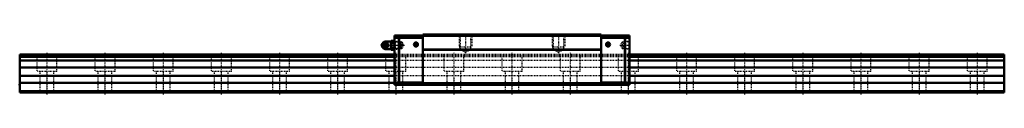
# Model space of a CAD drawing. Header units: millimetres. Extents: x -35 to 1235, y -2 to 76.
import ezdxf

# ---------------------------------------------------------------- set-up
doc = ezdxf.new("R2010")
doc.units = ezdxf.units.MM
doc.linetypes.add('Center', pattern=[1.5, 0.45, -0.5, 0.05, -0.5])
doc.linetypes.add('Dashed', pattern=[2, 1, -1])
for name, color, linetype, lineweight in [('2d ConnectionPoints', 7, 'Continuous', 50), ('AM_0', 7, 'Continuous', 50), ('AM_4', 3, 'Continuous', 25), ('AM_5', 3, 'Continuous', 25), ('AM_7', 7, 'Center', 25), ('AM_9', 6, 'Dashed', 25)]:
    doc.layers.add(name, color=color, linetype=linetype, lineweight=lineweight)

# ---------------------------------------------------------------- blocks, each defined once
blk = doc.blocks.new('1_B_PT1_8_SRN_grease_nipple_joint_0_in_t2rwxny5onou09kg0wz9lgczj________0')
at = {"layer": 'AM_0'}
for p, q in [((434.4, 64.2), (434.6, 64.5)), ((434.6, 64.5), (438.7, 64.5)), ((443.8, 65.8), (436.3, 65.8)), ((444.3, 66.8), (443.8, 65.9)), ((443.8, 65.9), (443.8, 56.1)), ((444.3, 66.8), (448, 66.8)), ((444.3, 63.9), (448, 63.9)), ((448.5, 65.9), (448, 66.8)), ((432.6, 63), (432.2, 62.4)), ((432.2, 59.6), (432.6, 59)), ((434.6, 57.5), (434.3, 57.8)), ((434.6, 57.5), (438.7, 57.5)), ((436.3, 56.2), (443.8, 56.2)), ((440.2, 61), (440.6, 61)), ((443.8, 56.1), (444.3, 55.2)), ((444.3, 58.1), (448, 58.1)), ((444.3, 55.2), (448, 55.2)), ((448, 55.2), (448.5, 56.1))]:
    blk.add_line(p, q, dxfattribs=at)
for points in [[(438.3, 64.5), (438.5, 63.9), (438.7, 63.4), (438.9, 63), (439.2, 62.5), (439.5, 62), (439.8, 61.6), (440.2, 61)], [(440.6, 61), (440.3, 61.7), (440.2, 62.1), (440, 62.5), (439.7, 63.1), (439.3, 63.7), (439, 64.1), (438.7, 64.5)], [(444.3, 66.8), (444.1, 66.4), (444, 66), (443.9, 65.6), (443.9, 65.2), (444, 64.6), (444.3, 63.9)], [(444.3, 63.9), (444, 62.5), (443.9, 61.7), (443.9, 61), (443.9, 60.2), (444, 59.5), (444.3, 58.1)], [(448, 63.9), (448.2, 64.3), (448.3, 64.6), (448.4, 65), (448.4, 65.4), (448.3, 66.1), (448, 66.8)], [(448, 58.1), (448.3, 59.5), (448.4, 60.3), (448.4, 61), (448.4, 61.8), (448.3, 62.5), (448, 63.9)], [(440.2, 61), (439.8, 60.4), (439.4, 59.9), (439.2, 59.5), (438.9, 59), (438.7, 58.5), (438.5, 58.1), (438.3, 57.5)], [(438.7, 57.5), (439.3, 58.2), (439.5, 58.6), (439.8, 59), (440, 59.6), (440.3, 60.2), (440.5, 60.6), (440.6, 61)], [(444.3, 58.1), (444.1, 57.7), (444, 57.4), (443.9, 57), (443.9, 56.6), (444, 55.9), (444.3, 55.2)], [(448, 55.2), (448.2, 55.6), (448.3, 56), (448.4, 56.4), (448.4, 56.8), (448.3, 57.4), (448, 58.1)]]:
    blk.add_lwpolyline(points, dxfattribs=at)
for centre, radius, start, end in [((436.3, 62.8), 3, 90, 159.9436), ((435.1, 61), 3.3, 270, 90), ((436.3, 59.2), 3, 200.0564, 270)]:
    blk.add_arc(centre, radius, start, end, dxfattribs=at)
blk.add_ellipse((435.1, 61), major_axis=(0, 3.3), ratio=0.927184, start_param=2.207257, end_param=7.217521, dxfattribs=at)
for major_axis in [(0, 2.42), (0, -1.01)]:
    blk.add_ellipse((434, 61), major_axis=major_axis, ratio=0.927184, dxfattribs=at)
at = {"layer": 'AM_4'}
for p, q in [((436.3, 65.8), (436.3, 64.5)), ((436.3, 57.5), (436.3, 56.2))]:
    blk.add_line(p, q, dxfattribs=at)
blk.add_ellipse((435.9, 61), major_axis=(0, 2.94), ratio=0.927184, start_param=3.533104, end_param=5.891674, dxfattribs=at)
at = {"layer": 'AM_5', "linetype": 'Dashed'}
for p, q in [((448.5, 65.9), (449.5, 65.3)), ((449.5, 56.1), (449.5, 65.9)), ((456.5, 65.1), (449.5, 65.3)), ((448.5, 56.1), (449.5, 56.7)), ((456.5, 56.9), (449.5, 56.7))]:
    blk.add_line(p, q, dxfattribs=at)
at = {"layer": 'AM_7'}
for p, q in [((435.1, 57.5), (435.1, 64.5)), ((431.6, 61), (461.2, 61))]:
    blk.add_line(p, q, dxfattribs=at)
at = {"layer": 'AM_9'}
for p, q in [((436.3, 64.5), (436.3, 57.5)), ((455.9, 65.7), (448.5, 65.9)), ((456.5, 65.1), (455.9, 65.7)), ((455.9, 65.7), (455.9, 56.3)), ((456.5, 65.1), (456.5, 56.9)), ((432.7, 61), (433.1, 61)), ((433.3, 62.8), (433.3, 59.2)), ((448.5, 56.1), (455.9, 56.3)), ((455.9, 56.3), (456.5, 56.9))]:
    blk.add_line(p, q, dxfattribs=at)
for points in [[(435, 64.5), (434.7, 63.8), (434.6, 63.4), (434.4, 63), (434.1, 62.4), (433.7, 61.8), (433.4, 61.4), (433.1, 61)], [(433.2, 61.4), (433.2, 61.6), (433.3, 62), (433.4, 62.3), (433.6, 62.6), (433.9, 62.9), (434.1, 63.2), (434.4, 63.4), (434.7, 63.6), (435, 63.7), (435.4, 63.8), (435.7, 63.9), (436.1, 63.8), (436.4, 63.8), (436.8, 63.6), (437.1, 63.5)], [(435.8, 57.8), (435.7, 57.8), (435.4, 57.8), (435, 57.9), (434.7, 58), (434.5, 58.1), (434, 58.6), (433.7, 59.2), (433.5, 59.7), (433.4, 60.3), (433.4, 61.2), (433.5, 62.1), (433.6, 62.6), (433.7, 63), (434, 63.4), (434.3, 63.7), (434.5, 63.9), (434.9, 64.1), (435.5, 64.2), (435.8, 64.2)], [(433.4, 62.6), (433.5, 63), (433.8, 63.5), (434.2, 63.9), (434.4, 64.2)], [(435.8, 64.2), (435.9, 64.1), (436.1, 64.1), (436.2, 64), (436.3, 64)], [(436.3, 58), (436.9, 58.4), (437.4, 58.7), (437.9, 59.1), (438.3, 59.5), (438.5, 59.9), (438.7, 60.3), (438.9, 60.7), (438.9, 61.1), (438.8, 61.6), (438.6, 62), (438.4, 62.4), (438, 62.8), (437.6, 63.1), (437.1, 63.5), (436.5, 63.9), (436.3, 64)], [(432.7, 61), (432.9, 61.6), (433, 61.8)], [(433, 60.2), (432.9, 60.4), (432.7, 61)], [(433.1, 61), (433.6, 60.3), (433.9, 59.9), (434.1, 59.5), (434.4, 58.9), (434.7, 58.3), (434.8, 57.9), (435, 57.5)], [(433.2, 61), (433.2, 61.2), (433.2, 61.4)], [(433.2, 60.6), (433.2, 60.8), (433.2, 61)], [(437.1, 58.6), (436.8, 58.4), (436.5, 58.3), (436.1, 58.2), (435.8, 58.1), (435.4, 58.2), (435.1, 58.2), (434.7, 58.4), (434.4, 58.6), (434.1, 58.8), (433.9, 59), (433.6, 59.4), (433.4, 59.7), (433.3, 60), (433.2, 60.4), (433.2, 60.6)], [(434.3, 57.8), (434.2, 58.1), (433.8, 58.6), (433.5, 59), (433.4, 59.4)], [(436.3, 58), (436.2, 58), (436.1, 57.9), (435.9, 57.9), (435.8, 57.8)]]:
    blk.add_lwpolyline(points, dxfattribs=at)
for centre, start, end in [((436.3, 62.8), 159.9436, 180), ((436.3, 59.2), 180, 200.0564)]:
    blk.add_arc(centre, 3, start, end, dxfattribs=at)
blk.add_ellipse((435.6, 61), major_axis=(0, -2.94), ratio=0.927184, dxfattribs=at)
for centre, major_axis, start_param, end_param in [((437.1, 61), (0, -3.44), 3.553259, 5.871519), ((435.9, 61), (0, 2.94), 5.891674, 6.845665), ((437.1, 61), (0, 3.44), 2.729926, 6.694852), ((435.1, 61), (0, 3.3), 0.934336, 2.207257), ((435.9, 61), (0, 2.94), 1.550664, 1.594897), ((435.9, 61), (0, 2.94), 2.583472, 3.533104)]:
    blk.add_ellipse(centre, major_axis=major_axis, ratio=0.927184, start_param=start_param, end_param=end_param, dxfattribs=at)
blk = doc.blocks.new('2_SRN65LRSSB_PT1_81_Slide35_65_0_in_t2rwxny5onou09kg0wz9lgczj________0')
at = {"layer": 'AM_0'}
for p, q in [((448.5, 73.6), (448.5, 10)), ((454.1, 73.6), (448.5, 73.6)), ((454.1, 70.6), (448.5, 70.6)), ((454.1, 73.1), (454.6, 73.6)), ((454.1, 73.6), (454.1, 73.1)), ((454.1, 71.1), (454.1, 12.5)), ((454.6, 70.6), (454.1, 71.1)), ((485.1, 73.6), (454.6, 73.6)), ((485.1, 70.6), (454.6, 70.6)), ((454.6, 70.6), (454.6, 13)), ((485.1, 75), (485.1, 10)), ((714.9, 75), (485.1, 75)), ((714.9, 73), (485.1, 73)), ((714.9, 75), (714.9, 10)), ((714.9, 73.6), (745.4, 73.6)), ((714.9, 70.6), (745.4, 70.6)), ((745.9, 73.1), (745.4, 73.6)), ((745.4, 70.6), (745.9, 71.1)), ((745.4, 70.6), (745.4, 13)), ((745.9, 73.6), (751.5, 73.6)), ((745.9, 73.6), (745.9, 73.1)), ((745.9, 71.1), (745.9, 12.5)), ((745.9, 70.6), (751.5, 70.6)), ((751.5, 73.6), (751.5, 10)), ((714.9, 55.5), (485.1, 55.5)), ((714.9, 55), (485.1, 55)), ((454.1, 13), (448.5, 13)), ((454.1, 12.5), (454.6, 13)), ((485.1, 13), (454.6, 13)), ((714.9, 13), (745.4, 13)), ((745.9, 12.5), (745.4, 13)), ((745.9, 13), (751.5, 13)), ((448.5, 10), (751.5, 10)), ((714.9, 12), (485.1, 12))]:
    blk.add_line(p, q, dxfattribs=at)
for centre in [(476.1, 62), (723.9, 62)]:
    blk.add_circle(centre, 2.6, dxfattribs=at)
at = {"layer": 'AM_5', "linetype": 'Dashed'}
for p, q in [((457.3, 65.1), (456.5, 65.7)), ((456.5, 65.7), (456.5, 56.3)), ((532, 75), (532, 59)), ((548, 75), (548, 59)), ((652, 75), (652, 59)), ((668, 75), (668, 59)), ((742.8, 65.1), (743.6, 65.7)), ((751.5, 65.9), (743.6, 65.7)), ((743.6, 65.7), (743.6, 56.3)), ((457.3, 56.9), (456.5, 56.3)), ((533.1, 57.4), (532, 59)), ((532, 59), (548, 59)), ((546.9, 57.4), (548, 59)), ((653.1, 57.4), (652, 59)), ((652, 59), (668, 59)), ((666.9, 57.4), (668, 59)), ((742.8, 56.9), (743.6, 56.3)), ((751.5, 56.1), (743.6, 56.3))]:
    blk.add_line(p, q, dxfattribs=at)
at = {"layer": 'AM_7'}
for p, q in [((476.1, 59.3), (476.1, 64.7)), ((540, 76.2), (540, 50.6)), ((660, 76.2), (660, 50.6)), ((723.9, 59.3), (723.9, 64.7)), ((473.4, 62), (478.8, 62)), ((721.2, 62), (726.6, 62)), ((738.9, 61), (752.2, 61))]:
    blk.add_line(p, q, dxfattribs=at)
at = {"layer": 'AM_9'}
for p, q in [((449.1, 65.3), (448.5, 65.9)), ((458.2, 65), (449.1, 65.3)), ((449.1, 65.3), (449.1, 56.7)), ((460.6, 61), (458.2, 65)), ((458.2, 65), (458.2, 57)), ((714.9, 74), (485.1, 74)), ((532, 75), (533.1, 73.9)), ((533.1, 73.9), (533.1, 55.8)), ((533.1, 73.9), (546.9, 73.9)), ((546.9, 73.9), (548, 75)), ((546.9, 55.8), (546.9, 73.9)), ((652, 75), (653.1, 73.9)), ((653.1, 73.9), (653.1, 55.8)), ((653.1, 73.9), (666.9, 73.9)), ((666.9, 73.9), (668, 75)), ((666.9, 55.8), (666.9, 73.9)), ((741.9, 65), (739.5, 61)), ((751, 65.3), (741.9, 65)), ((741.9, 65), (741.9, 57)), ((751.5, 65.8), (751, 65.3)), ((751, 65.3), (751, 56.7)), ((448.5, 56.1), (449.1, 56.7)), ((449.1, 56.7), (458.2, 57)), ((458.2, 57), (460.6, 61)), ((533.1, 55.8), (540, 51.8)), ((533.1, 55.8), (546.9, 55.8)), ((540, 51.8), (546.9, 55.8)), ((653.1, 55.8), (666.9, 55.8)), ((653.1, 55.8), (660, 51.8)), ((660, 51.8), (666.9, 55.8)), ((739.5, 61), (741.9, 57)), ((741.9, 57), (751, 56.7)), ((751, 56.7), (751.5, 56.2)), ((751.5, 49), (448.5, 49)), ((751.5, 47.3), (448.5, 47.3)), ((751.5, 46.5), (448.5, 46.5)), ((751.5, 46.3), (448.5, 46.3)), ((751.5, 41.5), (448.5, 41.5)), ((751.5, 32.5), (448.5, 32.5)), ((751.5, 21.5), (448.5, 21.5)), ((751.5, 12.5), (448.5, 12.5))]:
    blk.add_line(p, q, dxfattribs=at)
blk = doc.blocks.new('3_SRN65LR127035_Track_0_in_t2rwxny5onou09kg0wz9lgczj________0')
at = {"layer": 'AM_0'}
for p, q in [((-35, 49), (-35, 0)), ((448.5, 49), (-35, 49)), ((448.5, 47.34), (-35, 47.34)), ((448.5, 46.51), (-35, 46.51)), ((448.5, 46.26), (-35, 46.26)), ((448.5, 41.5), (-35, 41.5)), ((1235, 49), (751.5, 49)), ((1235, 47.34), (751.5, 47.34)), ((1235, 46.51), (751.5, 46.51)), ((1235, 46.26), (751.5, 46.26)), ((1235, 41.5), (751.5, 41.5)), ((1235, 49), (1235, 0)), ((448.5, 32.5), (-35, 32.5)), ((1235, 32.5), (751.5, 32.5)), ((448.5, 21.5), (-35, 21.5)), ((1235, 21.5), (751.5, 21.5)), ((448.5, 12.5), (-35, 12.5)), ((1235, 2), (-35, 2)), ((1235, 0), (-35, 0)), ((1235, 12.5), (751.5, 12.5))]:
    blk.add_line(p, q, dxfattribs=at)
at = {"layer": 'AM_7'}
for p, q in [((0, 51.45), (0, -2.45)), ((75, 51.45), (75, -2.45)), ((150, 51.45), (150, -2.45)), ((225, 51.45), (225, -2.45)), ((300, 51.45), (300, -2.45)), ((375, 51.45), (375, -2.45)), ((450, 51.45), (450, -2.45)), ((525, 51.45), (525, -2.45)), ((600, 51.45), (600, -2.45)), ((675, 51.45), (675, -2.45)), ((750, 51.45), (750, -2.45)), ((825, 51.45), (825, -2.45)), ((900, 51.45), (900, -2.45)), ((975, 51.45), (975, -2.45)), ((1050, 51.45), (1050, -2.45)), ((1125, 51.45), (1125, -2.45)), ((1200, 51.45), (1200, -2.45))]:
    blk.add_line(p, q, dxfattribs=at)
at = {"layer": 'AM_9'}
for p, q in [((-13, 49), (-13, 27)), ((13, 27), (13, 49)), ((62, 49), (62, 27)), ((88, 27), (88, 49)), ((137, 49), (137, 27)), ((163, 27), (163, 49)), ((212, 49), (212, 27)), ((238, 27), (238, 49)), ((287, 49), (287, 27)), ((313, 27), (313, 49)), ((362, 49), (362, 27)), ((388, 27), (388, 49)), ((437, 49), (437, 27)), ((751.5, 49), (448.5, 49)), ((751.5, 47.34), (448.5, 47.34)), ((751.5, 46.51), (448.5, 46.51)), ((751.5, 46.26), (448.5, 46.26)), ((751.5, 41.5), (448.5, 41.5)), ((463, 27), (463, 49)), ((512, 49), (512, 27)), ((538, 27), (538, 49)), ((587, 49), (587, 27)), ((613, 27), (613, 49)), ((662, 49), (662, 27)), ((688, 27), (688, 49)), ((737, 49), (737, 27)), ((763, 27), (763, 49)), ((812, 49), (812, 27)), ((838, 27), (838, 49)), ((887, 49), (887, 27)), ((913, 27), (913, 49)), ((962, 49), (962, 27)), ((988, 27), (988, 49)), ((1037, 49), (1037, 27)), ((1063, 27), (1063, 49)), ((1112, 49), (1112, 27)), ((1138, 27), (1138, 49)), ((1187, 49), (1187, 27)), ((1213, 27), (1213, 49)), ((13, 27), (-13, 27)), ((-9, 27), (-9, 0)), ((9, 0), (9, 27)), ((88, 27), (62, 27)), ((66, 27), (66, 0)), ((84, 0), (84, 27)), ((163, 27), (137, 27)), ((141, 27), (141, 0)), ((159, 0), (159, 27)), ((238, 27), (212, 27)), ((216, 27), (216, 0)), ((234, 0), (234, 27)), ((313, 27), (287, 27)), ((291, 27), (291, 0)), ((309, 0), (309, 27)), ((388, 27), (362, 27)), ((366, 27), (366, 0)), ((384, 0), (384, 27)), ((463, 27), (437, 27)), ((441, 27), (441, 0)), ((751.5, 32.5), (448.5, 32.5)), ((459, 0), (459, 27)), ((538, 27), (512, 27)), ((516, 27), (516, 0)), ((534, 0), (534, 27)), ((613, 27), (587, 27)), ((591, 27), (591, 0)), ((609, 0), (609, 27)), ((688, 27), (662, 27)), ((666, 27), (666, 0)), ((684, 0), (684, 27)), ((763, 27), (737, 27)), ((741, 27), (741, 0)), ((759, 0), (759, 27)), ((838, 27), (812, 27)), ((816, 27), (816, 0)), ((834, 0), (834, 27)), ((913, 27), (887, 27)), ((891, 27), (891, 0)), ((909, 0), (909, 27)), ((988, 27), (962, 27)), ((966, 27), (966, 0)), ((984, 0), (984, 27)), ((1063, 27), (1037, 27)), ((1041, 27), (1041, 0)), ((1059, 0), (1059, 27)), ((1138, 27), (1112, 27)), ((1116, 27), (1116, 0)), ((1134, 0), (1134, 27)), ((1213, 27), (1187, 27)), ((1191, 27), (1191, 0)), ((1209, 0), (1209, 27)), ((751.5, 21.5), (448.5, 21.5)), ((751.5, 12.5), (448.5, 12.5))]:
    blk.add_line(p, q, dxfattribs=at)

msp = doc.modelspace()

# ---------------------------------------------------------------- linework, layer by layer
at = {"layer": '2d ConnectionPoints'}
for p in [(448.5, 61), (476.1, 62), (476.1, 62), (723.9, 62), (723.9, 62), (751.5, 61), (-35, 10), (0, 0), (0, 0), (600, 10)]:
    msp.add_point(p, dxfattribs=at)

# ---------------------------------------------------------------- block references
for name in ['1_B_PT1_8_SRN_grease_nipple_joint_0_in_t2rwxny5onou09kg0wz9lgczj________0', '2_SRN65LRSSB_PT1_81_Slide35_65_0_in_t2rwxny5onou09kg0wz9lgczj________0', '3_SRN65LR127035_Track_0_in_t2rwxny5onou09kg0wz9lgczj________0']:
    msp.add_blockref(name, (0, 0))

doc.saveas('drawing.dxf')
